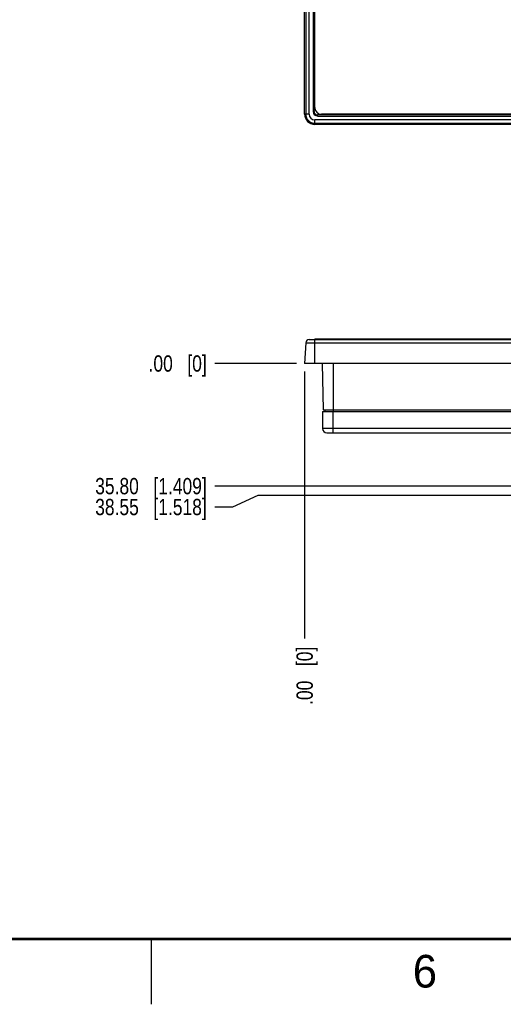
# Model space of a CAD drawing. Header units: inches. Extents: x 0 to 34, y 0 to 22.
# Tile 2 of 14: x 7.5 to 11.2, y 0 to 7.5. Entities that reach past the tile are written whole.
import ezdxf

# ---------------------------------------------------------------- set-up
doc = ezdxf.new("R2010")
doc.units = ezdxf.units.IN
doc.header["$LTSCALE"] = 1.87
doc.header["$MEASUREMENT"] = 0
doc.layers.get('0').update_dxf_attribs({"linetype": 'CONTINUOUS'})
doc.layers.add('DIMENSIONS', color=7, linetype='CONTINUOUS')
doc.styles.get("Standard").update_dxf_attribs({"font": 'txt', "width": 0.8})
doc.styles.add('TEXTSTYLE_2', font='txt')
doc.dimstyles.new('DIMSTYLE_1', dxfattribs={"dimtxt": 0.125, "dimasz": 0.18, "dimexe": 0.125, "dimexo": 0.0625, "dimgap": 0.03125, "dimtad": 0, "dimtih": 1, "dimtoh": 1, "dimdec": 3, "dimlfac": 1.5, "dimzin": 4, "dimdsep": 46, "dimtxsty": 'STANDARD', "dimblk": '_FILLED', "dimblk1": '_FILLED', "dimblk2": '_FILLED', "dimcen": 0.09, "dimadec": 0, "dimazin": 0, "dimtp": 0.01, "dimtm": 0.01, "dimtfac": 1, "dimtdec": 3, "dimtofl": 0, "dimtmove": 0, "dimatfit": 3, "dimldrblk": '_FILLED', "dimfxl": 1, "dimtolj": 1, "dimtzin": 4, "dimarcsym": 0})

# ---------------------------------------------------------------- blocks, each defined once
blk = doc.blocks.new('*D0')
at = {"layer": 'DIMENSIONS', "color": 2, "linetype": 'CONTINUOUS'}
blk.add_line((13.0497, 3.7827), (13.0497, 2.8025), dxfattribs=at)
at = {"layer": 'DIMENSIONS', "color": 2, "linetype": 'CONTINUOUS', "insert": (12.9872, 2.74), "char_height": 0.125, "width": 1.425, "attachment_point": 3, "rotation": 90, "line_spacing_factor": 0.9}
blk.add_mtext('128.60{\\Ftxt.shx;\\W1.000000;\\H0.125000; }[5.063]', dxfattribs=at)
blk = doc.blocks.new('_FILLED')
at = {"color": 0, "linetype": 'BYBLOCK'}
blk.add_solid([(0, 0), (-1, 0.174), (-1, -0.174)], dxfattribs=at)
blk = doc.blocks.new('*D1')
at = {"layer": 'DIMENSIONS', "color": 2, "linetype": 'CONTINUOUS'}
blk.add_line((9.6744, 4.8474), (9.6744, 2.8025), dxfattribs=at)
at = {"layer": 'DIMENSIONS', "color": 2, "linetype": 'CONTINUOUS', "insert": (9.6119, 2.74), "char_height": 0.125, "width": 0.725, "attachment_point": 3, "rotation": 90, "line_spacing_factor": 0.9}
blk.add_mtext('.00{\\Ftxt.shx;\\W1.000000;\\H0.125000; }[0]', dxfattribs=at)
blk = doc.blocks.new('*D2')
at = {"layer": 'DIMENSIONS', "color": 2, "linetype": 'CONTINUOUS'}
blk.add_line((13.7032, 3.7108), (13.7032, 2.8025), dxfattribs=at)
at = {"layer": 'DIMENSIONS', "color": 2, "linetype": 'CONTINUOUS', "insert": (13.6407, 2.74), "char_height": 0.125, "width": 1.425, "attachment_point": 3, "rotation": 90, "line_spacing_factor": 0.9}
blk.add_mtext('153.50{\\Ftxt.shx;\\W1.000000;\\H0.125000; }[6.043]', dxfattribs=at)
blk = doc.blocks.new('*D3')
at = {"layer": 'DIMENSIONS', "color": 2, "linetype": 'CONTINUOUS'}
blk.add_line((14.1914, 3.7108), (14.1914, 2.8025), dxfattribs=at)
at = {"layer": 'DIMENSIONS', "color": 2, "linetype": 'CONTINUOUS', "insert": (14.1289, 2.74), "char_height": 0.125, "width": 1.425, "attachment_point": 3, "rotation": 90, "line_spacing_factor": 0.9}
blk.add_mtext('172.10{\\Ftxt.shx;\\W1.000000;\\H0.125000; }[6.776]', dxfattribs=at)
blk = doc.blocks.new('*D4')
at = {"layer": 'DIMENSIONS', "color": 2, "linetype": 'CONTINUOUS'}
blk.add_line((15.3586, 3.7755), (15.3586, 2.8025), dxfattribs=at)
at = {"layer": 'DIMENSIONS', "color": 2, "linetype": 'CONTINUOUS', "insert": (15.2961, 2.74), "char_height": 0.125, "width": 1.425, "attachment_point": 3, "rotation": 90, "line_spacing_factor": 0.9}
blk.add_mtext('216.60{\\Ftxt.shx;\\W1.000000;\\H0.125000; }[8.528]', dxfattribs=at)
blk = doc.blocks.new('*D5')
at = {"layer": 'DIMENSIONS', "color": 2, "linetype": 'CONTINUOUS'}
blk.add_line((14.6764, 3.6672), (14.6764, 2.8025), dxfattribs=at)
at = {"layer": 'DIMENSIONS', "color": 2, "linetype": 'CONTINUOUS', "insert": (14.6139, 2.74), "char_height": 0.125, "width": 1.425, "attachment_point": 3, "rotation": 90, "line_spacing_factor": 0.9}
blk.add_mtext('190.57{\\Ftxt.shx;\\W1.000000;\\H0.125000; }[7.503]', dxfattribs=at)
blk = doc.blocks.new('*D6')
at = {"layer": 'DIMENSIONS', "color": 2, "linetype": 'CONTINUOUS'}
blk.add_line((16.3043, 3.7755), (16.3043, 2.8025), dxfattribs=at)
at = {"layer": 'DIMENSIONS', "color": 2, "linetype": 'CONTINUOUS', "insert": (16.2418, 2.74), "char_height": 0.125, "width": 1.425, "attachment_point": 3, "rotation": 90, "line_spacing_factor": 0.9}
blk.add_mtext('252.60{\\Ftxt.shx;\\W1.000000;\\H0.125000; }[9.945]', dxfattribs=at)
blk = doc.blocks.new('*D7')
at = {"layer": 'DIMENSIONS', "color": 2, "linetype": 'CONTINUOUS'}
blk.add_line((12.8621, 3.9703), (8.9869, 3.9703), dxfattribs=at)
at = {"layer": 'DIMENSIONS', "color": 2, "linetype": 'CONTINUOUS', "insert": (8.9244, 4.0328), "char_height": 0.125, "width": 1.325, "attachment_point": 3, "line_spacing_factor": 0.9}
blk.add_mtext('35.80{\\Ftxt.shx;\\W1.000000;\\H0.125000; }[1.409]', dxfattribs=at)
blk = doc.blocks.new('*D8')
at = {"layer": 'DIMENSIONS', "color": 2, "linetype": 'CONTINUOUS'}
blk.add_line((9.6119, 4.9099), (8.9869, 4.9099), dxfattribs=at)
at = {"layer": 'DIMENSIONS', "color": 2, "linetype": 'CONTINUOUS', "insert": (8.9244, 4.9724), "char_height": 0.125, "width": 0.725, "attachment_point": 3, "line_spacing_factor": 0.9}
blk.add_mtext('.00{\\Ftxt.shx;\\W1.000000;\\H0.125000; }[0]', dxfattribs=at)
blk = doc.blocks.new('*D9')
at = {"layer": 'DIMENSIONS', "color": 2, "linetype": 'CONTINUOUS'}
for p, q in [((9.3166, 3.8983), (9.1224, 3.8104)), ((13.5157, 3.8983), (9.3166, 3.8983)), ((9.1224, 3.8104), (8.9869, 3.8104))]:
    blk.add_line(p, q, dxfattribs=at)
at = {"layer": 'DIMENSIONS', "color": 2, "linetype": 'CONTINUOUS', "insert": (8.9244, 3.8729), "char_height": 0.125, "width": 1.325, "attachment_point": 3, "line_spacing_factor": 0.9}
blk.add_mtext('38.55{\\Ftxt.shx;\\W1.000000;\\H0.125000; }[1.518]', dxfattribs=at)

msp = doc.modelspace()

# ---------------------------------------------------------------- linework, layer by layer
at = {"color": 7, "linetype": 'CONTINUOUS'}
for p, q in [((9.67437, 6.82074), (9.67437, 14.72888)), ((9.6827, 14.72888), (9.6827, 6.82074)), ((9.70891, 6.82074), (9.70891, 14.72888)), ((9.73868, 14.70919), (9.73868, 6.84043)), ((9.74655, 6.84043), (9.74655, 14.70919)), ((9.7518, 6.87192), (9.7518, 14.6777)), ((9.70891, 6.82074), (9.67437, 6.82074)), ((9.74655, 6.84043), (9.73868, 6.84043)), ((9.7728, 6.8063), (9.7728, 6.81418)), ((19.63369, 6.81418), (9.7728, 6.81418)), ((9.7728, 6.8063), (19.63369, 6.8063)), ((19.6022, 6.81943), (9.8043, 6.81943)), ((9.75311, 6.742), (9.75311, 6.77654)), ((19.65338, 6.77654), (9.75311, 6.77654)), ((9.75311, 6.75033), (19.65338, 6.75033)), ((19.65338, 6.742), (9.75311, 6.742)), ((9.6827, 5.06877), (9.67437, 4.90992)), ((9.6827, 5.06877), (19.72379, 5.06877)), ((9.70891, 5.09364), (19.69758, 5.09364)), ((9.7518, 5.09889), (9.7518, 5.09364)), ((9.7518, 5.09889), (19.65469, 5.09889)), ((9.75311, 4.90992), (9.75311, 5.09364)), ((9.8043, 5.09364), (9.8043, 5.09889)), ((19.73212, 4.90992), (9.67437, 4.90992)), ((9.80969, 4.90992), (9.81588, 4.55558)), ((9.89485, 4.54246), (9.89485, 4.90992)), ((9.81217, 4.54246), (9.81217, 4.41254)), ((9.81217, 4.54246), (19.59432, 4.54246)), ((9.81588, 4.55558), (19.59061, 4.55558)), ((9.829, 4.55558), (9.82923, 4.54246)), ((9.89222, 4.37973), (9.89222, 4.54246)), ((19.59432, 4.41254), (9.81217, 4.41254)), ((9.84498, 4.37973), (19.56151, 4.37973))]:
    msp.add_line(p, q, dxfattribs=at)
at = {"color": 2, "linetype": 'CONTINUOUS'}
msp.add_line((8.50002, 0), (8.50002, 0.5), dxfattribs=at)
at = {"color": 7, "linetype": 'CONTINUOUS', "const_width": 0.02}
msp.add_lwpolyline([(0.50002, 0.5), (33.50002, 0.5)], dxfattribs=at)
at = {"color": 7, "linetype": 'CONTINUOUS'}
for centre, radius, start, end in [((9.8043, 6.87192), 0.05249, 180, 270), ((9.75311, 6.82074), 0.07874, 180, 270), ((9.75311, 6.82074), 0.07041, 180, 270), ((9.75311, 6.82074), 0.0442, 180, 270), ((9.7728, 6.84043), 0.03412, 180, 270), ((9.7728, 6.84043), 0.02625, 180, 270), ((9.70891, 5.0674), 0.02625, 90, 177), ((9.84498, 4.41254), 0.03281, 180, 270)]:
    msp.add_arc(centre, radius, start, end, dxfattribs=at)

# ---------------------------------------------------------------- texts
at = {"color": 2, "linetype": 'CONTINUOUS', "insert": (10.50327, 0.37843), "char_height": 0.25, "width": 0.25, "attachment_point": 1, "line_spacing_factor": 0.9, "style": 'TEXTSTYLE_2'}
msp.add_mtext('6', dxfattribs=at)

# ---------------------------------------------------------------- dimensions: what is measured, and where the dimension line sits
at = {"layer": 'DIMENSIONS', "color": 2, "linetype": 'CONTINUOUS'}
for feature_location, offset, dtype, origin, picture, middle in [((9.6118743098, 4.909915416), (-0.625, 0), 0, (9.7531144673, 4.909915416), '*D8', (8.5618743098, 4.909915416)), ((12.86214, 3.97028), (-3.87526, 0), 0, (9.75311, 4.90992), '*D7', (8.26187, 3.97028)), ((13.51573, 3.89827), (-4.52885, -0.08791), 0, (13.57823, 4.90992), '*D9', (8.26187, 3.81036)), ((9.6743743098, 4.847415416), (0, -2.0449475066), 1, (9.6743743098, 4.909915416), '*D1', (9.6743743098, 2.3774679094)), ((13.0497, 3.78272), (0, -0.98025), 1, (9.67437, 4.90992), '*D0', (13.0497, 2.02747)), ((15.35865, 3.7755), (0, -0.97303), 1, (9.67437, 3.838), '*D4', (15.35865, 2.02747)), ((16.3043, 3.7755), (0, -0.97303), 1, (9.67437, 3.838), '*D6', (16.3043, 2.02747)), ((13.70325, 3.71076), (0, -0.90829), 1, (9.67437, 3.77326), '*D2', (13.70325, 2.02747)), ((14.19143, 3.71076), (0, -0.90829), 1, (9.67437, 3.77326), '*D3', (14.19143, 2.02747)), ((14.67636, 3.66719), (0, -0.86472), 1, (9.67437, 3.72969), '*D5', (14.67636, 2.02747))]:
    dim = msp.add_ordinate_dim(feature_location=feature_location, offset=offset, dtype=dtype, origin=origin, dimstyle='DIMSTYLE_1', dxfattribs=at)
    dim.commit()
    dim.dimension.update_dxf_attribs({"geometry": picture, "text_midpoint": middle})

doc.saveas('drawing.dxf')
